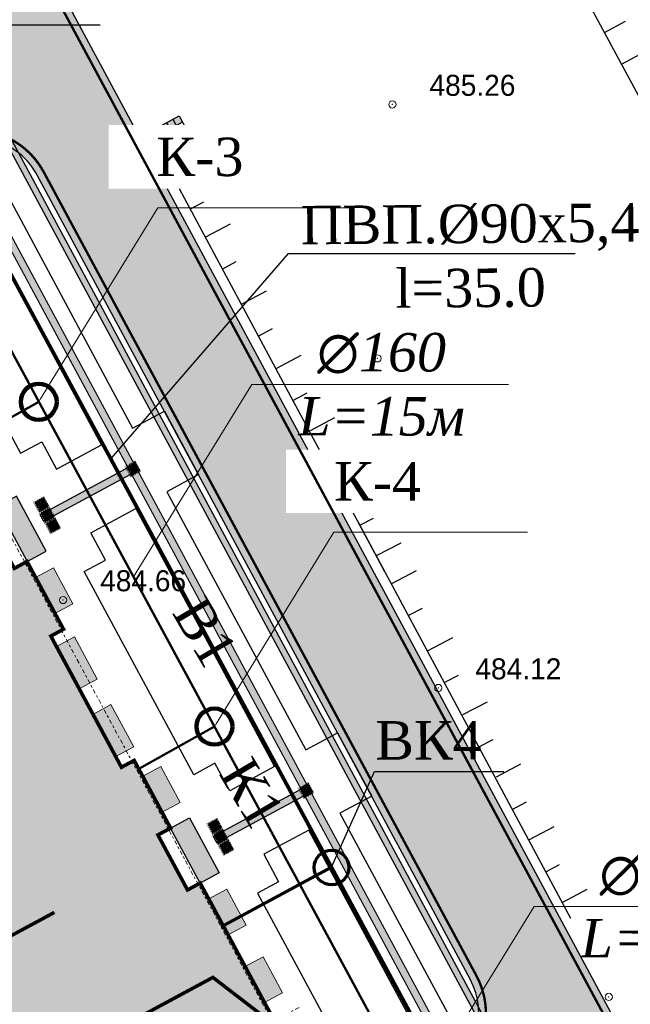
# Model space of a CAD drawing. Extents: x -516234 to 73329, y -4499813 to 47259.
# Tile 39 of 256: x 29657 to 29683, y 36930 to 36971. Entities that reach past the tile are written whole.
import ezdxf
from ezdxf import colors
from ezdxf.entities.mleader import LeaderData, LeaderLine
from ezdxf.math import Vec2, Vec3

# ---------------------------------------------------------------- set-up
doc = ezdxf.new("R2010")
doc.units = 0
doc.header["$LTSCALE"] = 0.5
doc.header["$MEASUREMENT"] = 0
doc.header["$PDMODE"] = 32
doc.header["$PDSIZE"] = 0.3
doc.linetypes.add('ACAD_ISO03W100', pattern=[30, 12, -18])
doc.linetypes.add('Dot & Dashed', pattern=[670.277762, 352.777767, -176.388884, 0, -141.111112])
for name, color, linetype in [('(002) Рамка', 7, 'Continuous'), ('(004) Точки рельефа', 7, 'Continuous'), ('(007) Здания', 7, 'Continuous'), ('(022) Возд. Линии', 7, 'Continuous'), ('(027) Гидрография', 7, 'Continuous'), ('7_вертик.отм', 7, 'Continuous'), ('7_газон', 7, 'Continuous'), ('7_лоток', 150, 'Continuous'), ('osi', 252, 'Dot & Dashed'), ('STOYANKA', 7, 'Continuous'), ("YO'LLLLLLLLLLLLLLLLLLLLL", 7, 'Continuous'), ('Водопровод 2', 7, 'Continuous'), ('канализация', 3, 'Continuous'), ('орто', 7, 'Continuous'), ('ТАКТИЛ', 40, 'Continuous')]:
    doc.layers.add(name, color=color, linetype=linetype)
for name, color, linetype, lineweight in [('КАБЕЛ', 20, 'Continuous', 50), ('раз.нар', 250, 'Continuous', 20), ('Стена', 7, 'Continuous', 40), ('штрих', 7, 'ACAD_ISO03W100', 18)]:
    doc.layers.add(name, color=color, linetype=linetype, lineweight=lineweight)
doc.styles.add('D-431', font='d431.ttf')
doc.styles.add('ISOPEUR', font='isocpeui.ttf')
doc.styles.add('LYUDA', font='romans.shx', dxfattribs={"oblique": 15, "height": 3})
doc.styles.add('seviyorum', font='times.ttf')
doc.styles.get("Standard").update_dxf_attribs({"font": 'times.ttf'})
doc.styles.add('Times', font='timesi.ttf', dxfattribs={"height": 2})
doc.linetypes.add('Железная дорога', pattern='A,3,[5,митяй.shx,S=0.25,R=0,X=0,Y=0],0,[5,митяй.shx,S=1.025,R=180,X=0,Y=0],3', length=6)
doc.dimstyles.new('100$0', dxfattribs={"dimtxt": 250, "dimasz": 200, "dimexe": 200, "dimexo": 200, "dimgap": 100, "dimtad": 1, "dimtxsty": 'seviyorum', "dimblk": 'OBLIQUE', "dimcen": -200, "dimclrd": 256, "dimclre": 256, "dimclrt": 256, "dimadec": 0, "dimazin": 0, "dimtfac": 1, "dimtmove": 0, "dimatfit": 1, "dimldrblk": 'OPEN90', "dimfxl": 1, "dimlwd": -1, "dimlwe": -1, "dimarcsym": 0})

# ---------------------------------------------------------------- blocks, each defined once
blk = doc.blocks.new('9633')
at = {"layer": '(004) Точки рельефа', "lineweight": 0, "style": 'D-431'}
for s, p in [('485.26', (28707.964, 36967.747)), ('484.66', (28694.255, 36947.132)), ('484.12', (28709.875, 36943.466))]:
    blk.add_text(s, height=0.875, dxfattribs=at).set_placement(p)
blk = doc.blocks.new('рпло')
at = {"layer": 'штрих', "lineweight": 30}
h = blk.add_hatch(color=6, dxfattribs=at)
h.dxf.hatch_style = 1
h.paths.add_polyline_path([(546133.68, 4535241.895), (546133.952, 4535242.022), (546134.716, 4535240.393), (546134.445, 4535240.265)])
h = blk.add_hatch(color=6, dxfattribs=at)
h.dxf.hatch_style = 1
h.paths.add_polyline_path([(546132.141, 4535241.173), (546132.413, 4535241.3), (546133.177, 4535239.671), (546132.906, 4535239.543)])
at = {"color": 6, "lineweight": 30}
for points in [[(546132.141, 4535241.173), (546133.952, 4535242.022)], [(546132.268, 4535240.901), (546134.079, 4535241.751)], [(546132.396, 4535240.63), (546134.207, 4535241.479)], [(546132.523, 4535240.358), (546134.334, 4535241.207)], [(546132.651, 4535240.086), (546134.462, 4535240.936)], [(546132.778, 4535239.815), (546134.589, 4535240.664)], [(546132.906, 4535239.543), (546134.716, 4535240.393)]]:
    blk.add_lwpolyline(points, dxfattribs=at)
for points in [[(546133.68, 4535241.895), (546133.952, 4535242.022), (546134.716, 4535240.393), (546134.445, 4535240.265)], [(546132.141, 4535241.173), (546132.413, 4535241.3), (546133.177, 4535239.671), (546132.906, 4535239.543)]]:
    blk.add_lwpolyline(points, close=True, dxfattribs=at)
blk = doc.blocks.new('345')
at = {"color": 6, "lineweight": 30}
for points, elevation in [([(22762368.857, 521682.931), (22762369.345, 521681.885)], -419.664), ([(22762353.092, 521674.157), (22762370.008, 521682.192)], -419.664), ([(22762366.188, 521681.683), (22762366.676, 521680.636)], -419.664), ([(22762367.777, 521681.827), (22762368.047, 521681.247)], -419.664), ([(22762363.518, 521680.434), (22762364.007, 521679.388)], -419.664), ([(22762365.108, 521680.579), (22762365.378, 521679.998)], -419.664), ([(22762360.861, 521679.162), (22762361.349, 521678.116)], -419.664), ([(22762362.439, 521679.33), (22762362.709, 521678.75)], -419.664), ([(22762359.698, 521678.021), (22762359.968, 521677.44)], -839.328), ([(22762358.12, 521677.853), (22762358.608, 521676.806)], -839.328), ([(22762355.262, 521676.482), (22762355.751, 521675.436)], -419.664), ([(22762356.84, 521676.651), (22762357.11, 521676.07)], -419.664), ([(22762354.288, 521675.429), (22762354.558, 521674.849)], -419.664)]:
    blk.add_lwpolyline(points, dxfattribs=dict(at, elevation=elevation))
blk = doc.blocks.new('kjj')
at = {"layer": '(022) Возд. Линии', "color": 6, "lineweight": 30, "flags": 128}
for points in [[(280292.219, 4264314.011), (280348.653, 4264357.862)], [(280296.957, 4264317.692), (280295.73, 4264319.271)], [(280298.141, 4264318.612), (280297.527, 4264319.402)]]:
    blk.add_lwpolyline(points, dxfattribs=at)
blk = doc.blocks.new('_Oblique')
at = {"color": 0, "linetype": 'ByBlock', "lineweight": -2}
blk.add_line((-0.5, -0.5), (0.5, 0.5), dxfattribs=at)
blk = doc.blocks.new('*D332')
at = {"layer": 'Defpoints', "color": 0, "lineweight": 50, "transparency": 16777216}
for p in [(261332, -13908), (292132, -13908), (292132, -13908)]:
    blk.add_point(p, dxfattribs=at)
at = {"layer": 'раз.нар', "color": 8, "transparency": 16777216}
blk.add_line((261332, -13908), (292132, -13908), dxfattribs=at)
at = {"layer": 'раз.нар', "color": 8, "transparency": 16777216, "xscale": 200, "yscale": 200, "zscale": 200, "rotation": 180}
blk.add_blockref('_Oblique', (261332, -13908), dxfattribs=at)
at = {"layer": 'раз.нар', "color": 8, "transparency": 16777216, "xscale": 200, "yscale": 200, "zscale": 200}
blk.add_blockref('_Oblique', (292132, -13908), dxfattribs=at)
at = {"layer": 'раз.нар', "color": 8, "lineweight": 0, "transparency": 16777216, "insert": (275471, -13681), "char_height": 250, "attachment_point": 5, "style": 'seviyorum'}
blk.add_mtext('30800', dxfattribs=at)
blk = doc.blocks.new('_Open90')
at = {"color": 0, "linetype": 'ByBlock', "lineweight": -2}
for p, q in [((0, 0), (-1, 0)), ((-0.5, 0.5), (0, 0)), ((0, 0), (-0.5, -0.5))]:
    blk.add_line(p, q, dxfattribs=at)
blk = doc.blocks.new('*D333')
at = {"layer": 'Defpoints', "color": 0, "lineweight": 50, "transparency": 16777216}
for p in [(258789, 2743), (258612, -11657), (258789, -11657)]:
    blk.add_point(p, dxfattribs=at)
at = {"layer": 'раз.нар', "color": 8, "transparency": 16777216}
for p, q in [((258789, 2743), (258789, -11657)), ((258812, -11657), (258989, -11657))]:
    blk.add_line(p, q, dxfattribs=at)
at = {"layer": 'раз.нар', "color": 8, "transparency": 16777216, "xscale": 200, "yscale": 200, "zscale": 200}
for p, rotation in [((258789, 2743), 90), ((258789, -11657), 270)]:
    blk.add_blockref('_Oblique', p, dxfattribs=dict(at, rotation=rotation))
at = {"layer": 'раз.нар', "color": 8, "lineweight": 0, "transparency": 16777216, "insert": (258562, -3682), "char_height": 250, "attachment_point": 5, "rotation": 90, "style": 'seviyorum'}
blk.add_mtext('14400', dxfattribs=at)
blk = doc.blocks.new('ётактил')
at = {"layer": 'ТАКТИЛ', "lineweight": 30, "ltscale": 2}
h = blk.add_hatch(color=40, dxfattribs=at)
h.dxf.hatch_style = 1
h.paths.add_polyline_path([(132058.695, 43265.026), (132058.695, 43264.526), (132059.195, 43264.526), (132059.195, 43265.026)])
h = blk.add_hatch(color=1, dxfattribs=at)
h.dxf.hatch_style = 1
edge = h.paths.add_edge_path()
edge.add_arc((132058.743, 43264.99), 0.02, 0, 360)
h = blk.add_hatch(color=1, dxfattribs=at)
h.dxf.hatch_style = 1
edge = h.paths.add_edge_path()
edge.add_arc((132058.84, 43264.99), 0.02, 0, 360)
h = blk.add_hatch(color=1, dxfattribs=at)
h.dxf.hatch_style = 1
edge = h.paths.add_edge_path()
edge.add_arc((132058.929, 43264.99), 0.02, 0, 360)
h = blk.add_hatch(color=1, dxfattribs=at)
h.dxf.hatch_style = 1
edge = h.paths.add_edge_path()
edge.add_arc((132059.026, 43264.99), 0.02, 0, 360)
h = blk.add_hatch(color=1, dxfattribs=at)
h.dxf.hatch_style = 1
edge = h.paths.add_edge_path()
edge.add_arc((132059.105, 43264.99), 0.02, 0, 360)
h = blk.add_hatch(color=1, dxfattribs=at)
h.dxf.hatch_style = 1
edge = h.paths.add_edge_path()
edge.add_arc((132058.743, 43264.901), 0.02, 0, 360)
h = blk.add_hatch(color=1, dxfattribs=at)
h.dxf.hatch_style = 1
edge = h.paths.add_edge_path()
edge.add_arc((132058.743, 43264.812), 0.02, 0, 360)
h = blk.add_hatch(color=1, dxfattribs=at)
h.dxf.hatch_style = 1
edge = h.paths.add_edge_path()
edge.add_arc((132058.743, 43264.728), 0.02, 0, 360)
h = blk.add_hatch(color=1, dxfattribs=at)
h.dxf.hatch_style = 1
edge = h.paths.add_edge_path()
edge.add_arc((132058.743, 43264.633), 0.02, 0, 360)
h = blk.add_hatch(color=1, dxfattribs=at)
h.dxf.hatch_style = 1
edge = h.paths.add_edge_path()
edge.add_arc((132058.789, 43264.944), 0.02, 0, 360)
h = blk.add_hatch(color=1, dxfattribs=at)
h.dxf.hatch_style = 1
edge = h.paths.add_edge_path()
edge.add_arc((132058.789, 43264.855), 0.02, 0, 360)
h = blk.add_hatch(color=1, dxfattribs=at)
h.dxf.hatch_style = 1
edge = h.paths.add_edge_path()
edge.add_arc((132058.789, 43264.767), 0.02, 0, 360)
h = blk.add_hatch(color=1, dxfattribs=at)
h.dxf.hatch_style = 1
edge = h.paths.add_edge_path()
edge.add_arc((132058.789, 43264.682), 0.02, 0, 360)
h = blk.add_hatch(color=1, dxfattribs=at)
h.dxf.hatch_style = 1
edge = h.paths.add_edge_path()
edge.add_arc((132058.789, 43264.587), 0.02, 0, 360)
h = blk.add_hatch(color=1, dxfattribs=at)
h.dxf.hatch_style = 1
edge = h.paths.add_edge_path()
edge.add_arc((132058.84, 43264.901), 0.02, 0, 360)
h = blk.add_hatch(color=1, dxfattribs=at)
h.dxf.hatch_style = 1
edge = h.paths.add_edge_path()
edge.add_arc((132058.84, 43264.812), 0.02, 0, 360)
h = blk.add_hatch(color=1, dxfattribs=at)
h.dxf.hatch_style = 1
edge = h.paths.add_edge_path()
edge.add_arc((132058.84, 43264.728), 0.02, 0, 360)
h = blk.add_hatch(color=1, dxfattribs=at)
h.dxf.hatch_style = 1
edge = h.paths.add_edge_path()
edge.add_arc((132058.84, 43264.633), 0.02, 0, 360)
h = blk.add_hatch(color=1, dxfattribs=at)
h.dxf.hatch_style = 1
edge = h.paths.add_edge_path()
edge.add_arc((132058.886, 43264.944), 0.02, 0, 360)
h = blk.add_hatch(color=1, dxfattribs=at)
h.dxf.hatch_style = 1
edge = h.paths.add_edge_path()
edge.add_arc((132058.886, 43264.855), 0.02, 0, 360)
h = blk.add_hatch(color=1, dxfattribs=at)
h.dxf.hatch_style = 1
edge = h.paths.add_edge_path()
edge.add_arc((132058.886, 43264.767), 0.02, 0, 360)
h = blk.add_hatch(color=1, dxfattribs=at)
h.dxf.hatch_style = 1
edge = h.paths.add_edge_path()
edge.add_arc((132058.886, 43264.682), 0.02, 0, 360)
h = blk.add_hatch(color=1, dxfattribs=at)
h.dxf.hatch_style = 1
edge = h.paths.add_edge_path()
edge.add_arc((132058.886, 43264.587), 0.02, 0, 360)
h = blk.add_hatch(color=1, dxfattribs=at)
h.dxf.hatch_style = 1
edge = h.paths.add_edge_path()
edge.add_arc((132058.929, 43264.901), 0.02, 0, 360)
h = blk.add_hatch(color=1, dxfattribs=at)
h.dxf.hatch_style = 1
edge = h.paths.add_edge_path()
edge.add_arc((132058.929, 43264.812), 0.02, 0, 360)
h = blk.add_hatch(color=1, dxfattribs=at)
h.dxf.hatch_style = 1
edge = h.paths.add_edge_path()
edge.add_arc((132058.929, 43264.728), 0.02, 0, 360)
h = blk.add_hatch(color=1, dxfattribs=at)
h.dxf.hatch_style = 1
edge = h.paths.add_edge_path()
edge.add_arc((132058.929, 43264.633), 0.02, 0, 360)
h = blk.add_hatch(color=1, dxfattribs=at)
h.dxf.hatch_style = 1
edge = h.paths.add_edge_path()
edge.add_arc((132058.976, 43264.944), 0.02, 0, 360)
h = blk.add_hatch(color=1, dxfattribs=at)
h.dxf.hatch_style = 1
edge = h.paths.add_edge_path()
edge.add_arc((132058.976, 43264.855), 0.02, 0, 360)
h = blk.add_hatch(color=1, dxfattribs=at)
h.dxf.hatch_style = 1
edge = h.paths.add_edge_path()
edge.add_arc((132058.976, 43264.767), 0.02, 0, 360)
h = blk.add_hatch(color=1, dxfattribs=at)
h.dxf.hatch_style = 1
edge = h.paths.add_edge_path()
edge.add_arc((132058.976, 43264.682), 0.02, 0, 360)
h = blk.add_hatch(color=1, dxfattribs=at)
h.dxf.hatch_style = 1
edge = h.paths.add_edge_path()
edge.add_arc((132058.976, 43264.587), 0.02, 0, 360)
h = blk.add_hatch(color=1, dxfattribs=at)
h.dxf.hatch_style = 1
edge = h.paths.add_edge_path()
edge.add_arc((132059.026, 43264.901), 0.02, 0, 360)
h = blk.add_hatch(color=1, dxfattribs=at)
h.dxf.hatch_style = 1
edge = h.paths.add_edge_path()
edge.add_arc((132059.026, 43264.812), 0.02, 0, 360)
h = blk.add_hatch(color=1, dxfattribs=at)
h.dxf.hatch_style = 1
edge = h.paths.add_edge_path()
edge.add_arc((132059.026, 43264.728), 0.02, 0, 360)
h = blk.add_hatch(color=1, dxfattribs=at)
h.dxf.hatch_style = 1
edge = h.paths.add_edge_path()
edge.add_arc((132059.026, 43264.633), 0.02, 0, 360)
h = blk.add_hatch(color=1, dxfattribs=at)
h.dxf.hatch_style = 1
edge = h.paths.add_edge_path()
edge.add_arc((132059.072, 43264.944), 0.02, 0, 360)
h = blk.add_hatch(color=1, dxfattribs=at)
h.dxf.hatch_style = 1
edge = h.paths.add_edge_path()
edge.add_arc((132059.072, 43264.855), 0.02, 0, 360)
h = blk.add_hatch(color=1, dxfattribs=at)
h.dxf.hatch_style = 1
edge = h.paths.add_edge_path()
edge.add_arc((132059.072, 43264.767), 0.02, 0, 360)
h = blk.add_hatch(color=1, dxfattribs=at)
h.dxf.hatch_style = 1
edge = h.paths.add_edge_path()
edge.add_arc((132059.072, 43264.682), 0.02, 0, 360)
h = blk.add_hatch(color=1, dxfattribs=at)
h.dxf.hatch_style = 1
edge = h.paths.add_edge_path()
edge.add_arc((132059.072, 43264.587), 0.02, 0, 360)
h = blk.add_hatch(color=1, dxfattribs=at)
h.dxf.hatch_style = 1
edge = h.paths.add_edge_path()
edge.add_arc((132059.105, 43264.901), 0.02, 0, 360)
h = blk.add_hatch(color=1, dxfattribs=at)
h.dxf.hatch_style = 1
edge = h.paths.add_edge_path()
edge.add_arc((132059.105, 43264.812), 0.02, 0, 360)
h = blk.add_hatch(color=1, dxfattribs=at)
h.dxf.hatch_style = 1
edge = h.paths.add_edge_path()
edge.add_arc((132059.105, 43264.728), 0.02, 0, 360)
h = blk.add_hatch(color=1, dxfattribs=at)
h.dxf.hatch_style = 1
edge = h.paths.add_edge_path()
edge.add_arc((132059.105, 43264.633), 0.02, 0, 360)
h = blk.add_hatch(color=1, dxfattribs=at)
h.dxf.hatch_style = 1
edge = h.paths.add_edge_path()
edge.add_arc((132059.151, 43264.944), 0.02, 0, 360)
h = blk.add_hatch(color=1, dxfattribs=at)
h.dxf.hatch_style = 1
edge = h.paths.add_edge_path()
edge.add_arc((132059.151, 43264.855), 0.02, 0, 360)
h = blk.add_hatch(color=1, dxfattribs=at)
h.dxf.hatch_style = 1
edge = h.paths.add_edge_path()
edge.add_arc((132059.151, 43264.767), 0.02, 0, 360)
h = blk.add_hatch(color=1, dxfattribs=at)
h.dxf.hatch_style = 1
edge = h.paths.add_edge_path()
edge.add_arc((132059.151, 43264.682), 0.02, 0, 360)
h = blk.add_hatch(color=1, dxfattribs=at)
h.dxf.hatch_style = 1
edge = h.paths.add_edge_path()
edge.add_arc((132059.151, 43264.587), 0.02, 0, 360)
at = {"color": 1, "lineweight": 5, "ltscale": 2}
for centre in [(132058.743, 43264.99), (132058.84, 43264.99), (132058.929, 43264.99), (132059.026, 43264.99), (132059.105, 43264.99), (132058.743, 43264.901), (132058.743, 43264.812), (132058.743, 43264.728), (132058.743, 43264.633), (132058.789, 43264.944), (132058.789, 43264.855), (132058.789, 43264.767), (132058.789, 43264.682), (132058.789, 43264.587), (132058.84, 43264.901), (132058.84, 43264.812), (132058.84, 43264.728), (132058.84, 43264.633), (132058.886, 43264.944), (132058.886, 43264.855), (132058.886, 43264.767), (132058.886, 43264.682), (132058.886, 43264.587), (132058.929, 43264.901), (132058.929, 43264.812), (132058.929, 43264.728), (132058.929, 43264.633), (132058.976, 43264.944), (132058.976, 43264.855), (132058.976, 43264.767), (132058.976, 43264.682), (132058.976, 43264.587), (132059.026, 43264.901), (132059.026, 43264.812), (132059.026, 43264.728), (132059.026, 43264.633), (132059.072, 43264.944), (132059.072, 43264.855), (132059.072, 43264.767), (132059.072, 43264.682), (132059.072, 43264.587), (132059.105, 43264.901), (132059.105, 43264.812), (132059.105, 43264.728), (132059.105, 43264.633), (132059.151, 43264.944), (132059.151, 43264.855), (132059.151, 43264.767), (132059.151, 43264.682), (132059.151, 43264.587)]:
    blk.add_circle(centre, 0.02, dxfattribs=at)
at = {"layer": 'ТАКТИЛ', "color": 11, "lineweight": 0, "true_color": 0xff7070, "const_width": 0.01}
blk.add_lwpolyline([(132058.695, 43265.026), (132058.695, 43264.526), (132059.195, 43264.526), (132059.195, 43265.026), (132058.695, 43265.026)], dxfattribs=at)
blk = doc.blocks.new('oslar 333')
at = {"layer": 'osi', "color": 8, "lineweight": 0, "true_color": 0x787878}
blk.add_line((261331.551, 3234.607), (261331.551, -14057.421), dxfattribs=at)
for points in [[(292131.551, 4011.515), (292131.551, -14057.421)], [(258325.008, 2743.349), (293231.551, 2743.349)], [(258325.008, -11656.651), (293231.551, -11656.651)]]:
    blk.add_lwpolyline(points, dxfattribs=at)
at = {"layer": 'osi', "color": 8, "linetype": 'ByBlock', "lineweight": 0, "true_color": 0x787878}
for centre in [(257925.008, 2933.211), (257925.008, -11694.188), (261331.551, -14457.421), (292114.256, -14457.421)]:
    blk.add_circle(centre, 400, dxfattribs=at)
at = {"layer": 'osi', "color": 8, "linetype": 'ByBlock', "lineweight": 0, "true_color": 0x787878, "style": 'seviyorum'}
for s, p in [('Е', (257781.504, 2822.485)), ('А', (257781.504, -11804.914)), ('1', (261208.505, -14597.355)), ('11', (291879.437, -14597.355))]:
    blk.add_text(s, height=300, dxfattribs=at).set_placement(p)
at = {"layer": 'раз.нар', "color": 8, "lineweight": 0, "true_color": 0x787878}
dim = blk.add_linear_dim(base=(258789.129, -11656.651), p1=(258789.129, 2743.349), p2=(258611.932, -11656.651), angle=90, dimstyle='100$0', override={"dimclrd": 8, "dimclre": 8, "dimclrt": 8}, dxfattribs=at)
dim.commit()
dim.dimension.update_dxf_attribs({"geometry": '*D333', "text_midpoint": (258789.129, -3681.943), "dimtype": 128})
dim = blk.add_linear_dim(base=(292131.551, -13908.348), p1=(261331.551, -13908.348), p2=(292131.551, -13908.348), dimstyle='100$0', override={"dimclrd": 8, "dimclre": 8, "dimclrt": 8}, dxfattribs=at)
dim.commit()
dim.dimension.update_dxf_attribs({"geometry": '*D332', "text_midpoint": (275471.271, -13908.348), "dimtype": 128})
blk = doc.blocks.new('wrthtrwh')
at = {"lineweight": 100, "true_color": 0xffffff}
h = blk.add_hatch(color=7, dxfattribs=at)
h.dxf.hatch_style = 1
h.paths.add_polyline_path([(545878.111, 4536765.925), (545878.704, 4536764.825), (545885.483, 4536768.477), (545884.89, 4536769.577)])
h.paths.add_polyline_path([(545888.262, 4536766.901), (545889.011, 4536767.304), (545888.204, 4536768.801), (545887.456, 4536768.398)])
h.paths.add_polyline_path([(545889.778, 4536764.088), (545890.526, 4536764.492), (545889.72, 4536765.988), (545888.971, 4536765.585)])
h.paths.add_polyline_path([(545892.528, 4536758.982), (545893.276, 4536759.385), (545892.47, 4536760.882), (545891.722, 4536760.479)])
h.paths.add_polyline_path([(545900.446, 4536744.284), (545901.194, 4536744.687), (545902, 4536743.19), (545901.252, 4536742.787)])
h.paths.add_polyline_path([(545898.93, 4536747.097), (545899.679, 4536747.5), (545900.485, 4536746.003), (545899.737, 4536745.6)])
h.paths.add_polyline_path([(545896.18, 4536752.203), (545896.928, 4536752.606), (545897.734, 4536751.11), (545896.986, 4536750.706)])
h.paths.add_polyline_path([(545897.342, 4536750.046), (545898.134, 4536750.473), (545899.367, 4536748.184), (545898.575, 4536747.757)])
h.paths.add_polyline_path([(545891.366, 4536761.139), (545892.159, 4536761.566), (545890.926, 4536763.855), (545890.133, 4536763.428)])
h.paths.add_polyline_path([(545893.541, 4536755.836), (545894.29, 4536756.239), (545893.341, 4536758), (545892.593, 4536757.597)])
h.paths.add_polyline_path([(545894.11, 4536754.78), (545894.859, 4536755.183), (545895.807, 4536753.422), (545895.059, 4536753.019)])
h.paths.add_polyline_path([(545894.045, 4536736.344), (545893.453, 4536737.445), (545900.232, 4536741.096), (545900.825, 4536739.996)])
at = {"lineweight": 100, "true_color": 0xfeeab9}
h = blk.add_hatch(color=254, dxfattribs=at)
h.dxf.hatch_style = 1
h.paths.add_polyline_path([(545874.149, 4536762.315), (545887.003, 4536769.239), (545890.133, 4536763.428), (545889.605, 4536763.144), (545890.838, 4536760.855), (545891.366, 4536761.139), (545892.884, 4536758.322), (545892.356, 4536758.037), (545895.296, 4536752.579), (545895.824, 4536752.863), (545897.342, 4536750.046), (545896.813, 4536749.762), (545898.046, 4536747.473), (545898.575, 4536747.757), (545901.705, 4536741.946), (545888.851, 4536735.023), (545884.393, 4536743.298), (545885.097, 4536743.678), (545879.312, 4536754.419), (545878.607, 4536754.039)])
at = {"lineweight": 0, "const_width": 0.15}
blk.add_lwpolyline([(545874.149, 4536762.315), (545887.003, 4536769.239), (545890.133, 4536763.428), (545889.605, 4536763.144), (545890.838, 4536760.855), (545891.366, 4536761.139), (545892.884, 4536758.322), (545892.356, 4536758.037), (545895.296, 4536752.579), (545895.824, 4536752.863), (545897.342, 4536750.046), (545896.813, 4536749.762), (545898.046, 4536747.473), (545898.575, 4536747.757), (545901.705, 4536741.946), (545888.851, 4536735.023), (545884.393, 4536743.298), (545885.097, 4536743.678), (545879.312, 4536754.419), (545878.607, 4536754.039)], close=True, dxfattribs=at)
at = {"color": 0, "lineweight": 25}
for points in [[(545878.111, 4536765.925), (545878.704, 4536764.825), (545885.483, 4536768.477), (545884.89, 4536769.577)], [(545894.045, 4536736.344), (545893.453, 4536737.445), (545900.232, 4536741.096), (545900.825, 4536739.996)]]:
    blk.add_lwpolyline(points, close=True, dxfattribs=at)
at = {"color": 0}
for points in [[(545891.366, 4536761.139), (545892.159, 4536761.566), (545890.926, 4536763.855), (545890.133, 4536763.428)], [(545897.342, 4536750.046), (545898.134, 4536750.473), (545899.367, 4536748.184), (545898.575, 4536747.757)]]:
    blk.add_lwpolyline(points, close=True, dxfattribs=at)
at = {"layer": 'Стена', "lineweight": 9}
for points in [[(545888.262, 4536766.901), (545889.011, 4536767.304), (545888.204, 4536768.801), (545887.456, 4536768.398)], [(545889.778, 4536764.088), (545890.526, 4536764.492), (545889.72, 4536765.988), (545888.971, 4536765.585)], [(545892.528, 4536758.982), (545893.276, 4536759.385), (545892.47, 4536760.882), (545891.722, 4536760.479)], [(545893.541, 4536755.836), (545894.29, 4536756.239), (545893.341, 4536758), (545892.593, 4536757.597)], [(545894.11, 4536754.78), (545894.859, 4536755.183), (545895.807, 4536753.422), (545895.059, 4536753.019)], [(545896.18, 4536752.203), (545896.928, 4536752.606), (545897.734, 4536751.11), (545896.986, 4536750.706)], [(545898.93, 4536747.097), (545899.679, 4536747.5), (545900.485, 4536746.003), (545899.737, 4536745.6)], [(545900.446, 4536744.284), (545901.194, 4536744.687), (545902, 4536743.19), (545901.252, 4536742.787)]]:
    blk.add_lwpolyline(points, close=True, dxfattribs=at)
at = {"color": 7, "xscale": 0.001, "yscale": 0.001, "zscale": 0.001, "rotation": 298.3098620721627}
blk.add_blockref('oslar 333', (545760.614, 4536997.877), dxfattribs=at)

msp = doc.modelspace()

# ---------------------------------------------------------------- hatches: boundary and pattern name
at = {"lineweight": 0}
h = msp.add_hatch(color=40, dxfattribs=at)
h.dxf.hatch_style = 1
h.paths.add_polyline_path([(29654.822, 36965.248), (29631.441, 36952.665), (29646.376, 36924.94), (29651.57, 36927.738), (29651.712, 36927.474), (29646.518, 36924.676), (29651.592, 36915.256), (29674.973, 36927.838), (29669.158, 36938.632), (29665.504, 36936.663), (29665.361, 36936.927), (29669.016, 36938.896), (29661.95, 36952.014), (29658.295, 36950.045), (29658.153, 36950.309), (29661.808, 36952.278)], flags=16)
edge = h.paths.add_edge_path()
edge.add_line((29675.112, 36927.579), (29651.737, 36914.987))
edge.add_line((29651.737, 36914.987), (29651.948, 36914.595))
edge.add_line((29651.948, 36914.595), (29651.684, 36914.453))
edge.add_line((29651.684, 36914.453), (29646.254, 36924.533))
edge.add_line((29646.254, 36924.533), (29639.211, 36920.74))
edge.add_line((29639.211, 36920.74), (29639.068, 36921.004))
edge.add_line((29639.068, 36921.004), (29646.111, 36924.798))
edge.add_line((29646.111, 36924.798), (29630.817, 36953.19))
edge.add_line((29630.817, 36953.19), (29631.081, 36953.333))
edge.add_line((29631.081, 36953.333), (29631.299, 36952.929))
edge.add_line((29631.299, 36952.929), (29654.679, 36965.512))
edge.add_line((29654.679, 36965.512), (29654.481, 36965.879))
edge.add_arc((29655.406, 36962.97), 3.052, 101.8422, 107.6381, ccw=False)
edge.add_line((29654.78, 36965.957), (29675.528, 36927.439))
edge.add_arc((29673.411, 36929.564), 3, 309.0011, 314.8998, ccw=False)
edge.add_line((29675.299, 36927.233), (29675.112, 36927.579))
at = {"layer": '7_газон', "lineweight": 0, "true_color": 0x5c5c5c, "transparency": 33554687}
h = msp.add_hatch(color=251, dxfattribs=at)
h.dxf.hatch_style = 1
edge = h.paths.add_edge_path(flags=16)
edge.add_line((29676.967, 36922.961), (29652.773, 36909.928))
edge.add_arc((29654.196, 36907.287), 3, 118.3099, 208.3099)
edge.add_line((29651.554, 36905.864), (29669.688, 36872.2))
edge.add_arc((29672.33, 36873.623), 3, 208.3099, 298.278)
edge.add_line((29673.751, 36870.981), (29697.069, 36883.525))
edge.add_arc((29695.174, 36887.047), 4, 298.278, 388.3063)
edge.add_line((29698.696, 36888.944), (29681.031, 36921.742))
edge.add_arc((29678.39, 36920.32), 3, 28.3063, 118.3099)
edge = h.paths.add_edge_path(flags=16)
edge.add_arc((29582.986, 36967.9), 30, 100.3549, 118.3099)
edge.add_line((29568.758, 36994.312), (29528.131, 36972.427))
edge.add_arc((29529.554, 36969.786), 3, 118.3099, 225.9761)
edge.add_arc((29494.806, 36933.834), 47, 28.3099, 45.9761, ccw=False)
edge.add_line((29536.185, 36956.123), (29686.137, 36677.746))
edge.add_arc((29688.778, 36679.168), 3, 208.3099, 354.8617)
edge.add_line((29691.766, 36678.9), (29699.507, 36764.985))
edge.add_arc((29669.628, 36767.671), 30, 354.8617, 388.3099)
edge.add_line((29696.04, 36781.899), (29580.774, 36995.883))
edge.add_arc((29578.132, 36994.46), 3, 28.3099, 100.3549)
edge = h.paths.add_edge_path()
edge.add_line((29429.452, 37065.402), (29443.215, 37039.99))
edge.add_line((29443.215, 37039.99), (29467.007, 36995.822))
edge.add_arc((29480.213, 37002.936), 15, 208.3099, 253.3099)
edge.add_line((29475.905, 36988.568), (29508.304, 36978.854))
edge.add_arc((29494.806, 36933.834), 47, 63.2849, 73.3099, ccw=False)
edge.add_arc((29520.431, 36984.749), 10, 243.2849, 298.3099)
edge.add_line((29525.173, 36975.945), (29566.624, 36998.273))
edge.add_arc((29582.986, 36967.9), 34.5, 90.7023, 118.3099, ccw=False)
edge.add_line((29582.563, 37002.397), (29601.162, 37002.625))
edge.add_arc((29600.795, 37032.623), 30, 270.7023, 298.3364)
edge.add_line((29615.034, 37006.218), (29627.395, 37012.883))
edge.add_arc((29631.43, 37005.402), 8.5, 28.3063, 118.3364, ccw=False)
edge.add_line((29638.913, 37009.433), (29702.658, 36891.078))
edge.add_arc((29695.174, 36887.047), 8.5, -61.722, 28.3063, ccw=False)
edge.add_line((29699.201, 36879.562), (29664.33, 36860.803))
edge.add_arc((29666.699, 36856.4), 5, 118.278, 208.3099)
edge.add_line((29662.297, 36854.029), (29700.001, 36784.033))
edge.add_arc((29669.628, 36767.671), 34.5, -5.1383, 28.3099, ccw=False)
edge.add_line((29703.989, 36764.582), (29695.148, 36666.257))
edge.add_arc((29710.087, 36664.913), 15, 174.8617, 208.3099)
edge.add_line((29696.881, 36657.8), (29738.108, 36581.265))
edge.add_arc((29696.73, 36558.976), 47, -16.6901, 28.3099, ccw=False)
edge.add_line((29741.75, 36545.478), (29732.035, 36513.078))
edge.add_arc((29746.403, 36508.77), 15, 163.3099, 208.3099)
edge.add_line((29733.198, 36501.657), (29762.257, 36447.71))
edge.add_line((29762.257, 36447.71), (29788.318, 36389.84))
edge.add_line((29788.318, 36389.84), (29723.729, 36509.746))
edge.add_line((29723.729, 36509.746), (29735.044, 36547.488))
edge.add_arc((29696.73, 36558.976), 40, 343.3099, 388.3099)
edge.add_line((29731.945, 36577.945), (29530.022, 36952.803))
edge.add_arc((29494.806, 36933.834), 40, 28.3099, 73.3099)
edge.add_line((29506.294, 36972.148), (29468.537, 36983.469))
edge.add_line((29468.537, 36983.469), (29424.235, 37065.402))
edge = h.paths.add_edge_path(flags=16)
edge.add_line((29653.969, 36965.661), (29629.772, 36952.627))
edge.add_arc((29631.195, 36949.986), 3, 118.3099, 208.3099)
edge.add_line((29628.554, 36948.564), (29646.575, 36915.109))
edge.add_arc((29649.216, 36916.531), 3, 208.3099, 298.3099)
edge.add_line((29650.639, 36913.89), (29674.834, 36926.923))
edge.add_arc((29673.411, 36929.564), 3, 298.3099, 388.3063)
edge.add_line((29676.052, 36930.987), (29658.033, 36964.443))
edge.add_arc((29655.392, 36963.02), 3, 28.3063, 118.3099)
edge = h.paths.add_edge_path(flags=16)
edge.add_line((29653.054, 36973.687), (29634.951, 37007.299))
edge.add_arc((29631.43, 37005.402), 4, 28.3063, 118.3364)
edge.add_line((29629.531, 37008.923), (29617.17, 37002.257))
edge.add_arc((29600.795, 37032.623), 34.5, 278.9598, 298.3364, ccw=False)
edge.add_arc((29606.635, 36995.58), 3, 98.9598, 208.3099)
edge.add_line((29603.994, 36994.158), (29623.574, 36957.808))
edge.add_arc((29626.215, 36959.23), 3, 208.3099, 298.3099)
edge.add_line((29627.638, 36956.589), (29651.836, 36969.624))
edge.add_arc((29650.413, 36972.265), 3, 298.3099, 388.3063)
at = {"layer": "YO'LLLLLLLLLLLLLLLLLLLLL", "true_color": 0x00bfff}
h = msp.add_hatch(color=140, dxfattribs=at)
h.dxf.hatch_style = 1
edge = h.paths.add_edge_path(flags=16)
edge.add_line((29604.434, 36994.395), (29670.129, 36872.437))
edge.add_arc((29672.33, 36873.623), 2.5, 208.3099, 298.278)
edge.add_line((29673.514, 36871.421), (29696.832, 36883.965))
edge.add_arc((29695.174, 36887.047), 3.5, 298.278, 388.3063)
edge.add_line((29698.255, 36888.707), (29634.511, 37007.062))
edge.add_arc((29631.43, 37005.402), 3.5, 28.3063, 118.3364)
edge.add_line((29629.768, 37008.483), (29617.407, 37001.817))
edge.add_arc((29600.795, 37032.623), 35, 278.9598, 298.3364, ccw=False)
edge.add_arc((29606.635, 36995.58), 2.5, 98.9598, 208.3099)
edge = h.paths.add_edge_path()
edge.add_arc((29600.795, 37032.623), 34.75, 278.9598, 298.3364)
edge.add_line((29617.289, 37002.037), (29629.65, 37008.703))
edge.add_arc((29631.43, 37005.402), 3.75, 28.3063, 118.3364, ccw=False)
edge.add_line((29634.731, 37007.18), (29698.476, 36888.825))
edge.add_arc((29695.174, 36887.047), 3.75, -61.722, 28.3063, ccw=False)
edge.add_line((29696.951, 36883.745), (29673.632, 36871.201))
edge.add_arc((29672.33, 36873.623), 2.75, 208.3099, 298.278, ccw=False)
edge.add_line((29669.908, 36872.318), (29604.214, 36994.276))
edge.add_arc((29606.635, 36995.58), 2.75, 98.9598, 208.3099, ccw=False)
edge = h.paths.add_edge_path()
edge.add_line((29596.95, 36997.823), (29587.754, 36997.71))
edge.add_arc((29588.986, 36994.975), 3, 114.2587, 124.2596)
edge.add_line((29587.297, 36997.455), (29597.412, 36997.579))
edge.add_arc((29595.785, 36995.059), 3, 57.145, 67.1458)
edge = h.paths.add_edge_path()
edge.add_line((29526.909, 36971.201), (29568.995, 36993.871))
edge.add_arc((29582.986, 36967.9), 29.5, 100.3549, 118.3099, ccw=False)
edge.add_arc((29578.132, 36994.46), 2.5, 28.3099, 100.3549, ccw=False)
edge.add_line((29580.333, 36995.646), (29695.599, 36781.661))
edge.add_arc((29669.628, 36767.671), 29.5, -5.1383, 28.3099, ccw=False)
edge.add_line((29699.009, 36765.029), (29691.12, 36677.293))
edge.add_arc((29688.778, 36679.168), 3, 321.3044, 331.3052)
edge.add_line((29691.41, 36677.728), (29699.258, 36765.007))
edge.add_arc((29669.628, 36767.671), 29.75, 354.8617, 388.3099)
edge.add_line((29695.82, 36781.78), (29580.553, 36995.764))
edge.add_arc((29578.132, 36994.46), 2.75, 28.3099, 100.3549)
edge.add_arc((29582.986, 36967.9), 29.75, 100.3549, 118.3099)
edge.add_line((29568.877, 36994.091), (29527.194, 36971.639))
edge.add_arc((29529.554, 36969.786), 3, 141.8663, 151.8672)

# ---------------------------------------------------------------- linework, layer by layer
at = {"layer": '(002) Рамка', "flags": 128}
msp.add_lwpolyline([(29654.002, 36965.679, -0.12787), (29655.483, 36966.02), (29662.003, 36953.917), (29663.323, 36954.628), (29664.746, 36951.987), (29663.425, 36951.275), (29669.211, 36940.535), (29670.532, 36941.246), (29671.954, 36938.605), (29670.634, 36937.893), (29675.967, 36927.993, -0.130178), (29674.854, 36926.934), (29651.244, 36914.216), (29646.857, 36922.359), (29643.611, 36920.611), (29642.188, 36923.252), (29645.434, 36925.001), (29637.372, 36939.967), (29634.126, 36938.219), (29632.703, 36940.86), (29635.949, 36942.609), (29630.382, 36952.945), (29654.002, 36965.679)], format="xyb", close=True, dxfattribs=at)
for points in [[(29654.58, 36964.606), (29633.592, 36953.311), (29635.982, 36948.873), (29642.937, 36952.62), (29642.321, 36953.764), (29651.741, 36958.839), (29652.358, 36957.694), (29654.206, 36958.69), (29657.336, 36952.88), (29658.217, 36953.354), (29658.833, 36952.209), (29660.708, 36953.219)], [(29674.285, 36927.991), (29669.333, 36937.193), (29667.464, 36936.186), (29668.081, 36935.042), (29667.201, 36934.567), (29670.331, 36928.757), (29668.482, 36927.761), (29669.098, 36926.616), (29659.678, 36921.542), (29659.061, 36922.687), (29652.106, 36918.94), (29653.316, 36916.695)]]:
    msp.add_lwpolyline(points, close=True, dxfattribs=at)
at = {"layer": '(004) Точки рельефа', "color": 0, "linetype": 'ByBlock', "lineweight": 0}
for p in [(29672.816, 36967.388), (29672.194, 36956.822), (29659.107, 36946.767), (29674.726, 36943.108), (29681.823, 36930.251)]:
    msp.add_point(p, dxfattribs=at)
at = {"layer": '(027) Гидрография', "color": 6, "lineweight": 100}
for centre in [(29658.092, 36955.015), (29665.406, 36941.499)]:
    msp.add_circle(centre, 0.75, dxfattribs=at)
at = {"color": 22, "lineweight": 50}
for p, q in [((29634.702, 36998.24), (29699.23, 36878.994)), ((29654.968, 36953.27), (29658.092, 36955.015)), ((29662.255, 36939.741), (29665.406, 36941.499))]:
    msp.add_line(p, q, dxfattribs=at)
at = {"color": 5, "lineweight": 80}
for p, q in [((29643.333, 36985.441), (29659.412, 36955.729)), ((29659.412, 36955.729), (29666.726, 36942.211)), ((29666.726, 36942.211), (29681.309, 36915.264))]:
    msp.add_line(p, q, dxfattribs=at)
at = {"color": 5, "lineweight": 30}
for p, q in [((29655.255, 36970.703), (29660.645, 36970.703)), ((29670.278, 36935.649), (29672.07, 36939.628)), ((29672.07, 36939.628), (29677.461, 36939.628))]:
    msp.add_line(p, q, dxfattribs=at)
at = {"color": 5, "lineweight": 60}
msp.add_line((29665.686, 36933.162), (29670.278, 36935.647), dxfattribs=at)
msp.add_lwpolyline([(29429.452, 37065.402), (29443.215, 37039.99), (29467.007, 36995.822, 0.198912), (29475.905, 36988.568), (29508.304, 36978.854, -0.04377), (29515.935, 36975.816, 0.244814), (29525.173, 36975.945), (29566.624, 36998.273, -0.121047), (29582.563, 37002.397), (29601.162, 37002.625, 0.121164), (29615.034, 37006.218), (29627.395, 37012.883, -0.414367), (29638.913, 37009.433), (29702.658, 36891.078, -0.414358), (29699.201, 36879.562), (29664.33, 36860.803, 0.414376), (29662.297, 36854.029), (29700.001, 36784.033, -0.14699), (29703.989, 36764.582), (29695.148, 36666.257, 0.14699)], format="xyb")
msp.add_lwpolyline([(29653.969, 36965.661), (29629.772, 36952.627, 0.414214), (29628.554, 36948.564), (29646.575, 36915.109, 0.414214), (29650.639, 36913.89), (29674.834, 36926.923, 0.414196), (29676.052, 36930.987), (29658.033, 36964.443, 0.414232)], format="xyb", close=True)
at = {"color": 11, "lineweight": 0, "true_color": 0xff7070, "const_width": 0.05}
msp.add_lwpolyline([(29675.112, 36927.579), (29651.737, 36914.987), (29651.948, 36914.595), (29651.684, 36914.453), (29646.254, 36924.533), (29639.211, 36920.74), (29639.068, 36921.004), (29646.111, 36924.798), (29630.817, 36953.19), (29631.081, 36953.333), (29631.299, 36952.929), (29654.679, 36965.512), (29654.481, 36965.879, -0.025294), (29654.78, 36965.957), (29675.528, 36927.439, -0.025744), (29675.299, 36927.233)], format="xyb", close=True, dxfattribs=at)
msp.add_lwpolyline([(29654.822, 36965.248), (29631.441, 36952.665), (29646.376, 36924.94), (29651.57, 36927.738), (29651.712, 36927.474), (29646.518, 36924.676), (29651.592, 36915.256), (29674.973, 36927.838), (29669.158, 36938.632), (29665.504, 36936.663), (29665.361, 36936.927), (29669.016, 36938.896), (29661.95, 36952.014), (29658.295, 36950.045), (29658.153, 36950.309), (29661.808, 36952.278)], close=True, dxfattribs=at)
at = {"linetype": 'ByBlock', "lineweight": 70}
msp.add_circle((29670.283, 36935.638), 0.721, dxfattribs=at)
at = {"layer": '7_вертик.отм', "color": 1, "lineweight": 30}
for points in [[(29658.746, 36933.769, 0.146, 0.146, 0), (29658.746, 36933.769, 0.146, 0.146, 0), (29652.154, 36930.218, 0.146, 0.146, 0), (29652.154, 36930.218, 0.146, 0.146, 0), (29652.154, 36930.218, 0.146, 0.146, 0), (29655.153, 36922.223, 0, 0, 0)], [(29658.751, 36927.512, 0.146, 0.146, 0), (29658.751, 36927.512, 0.146, 0.146, 0), (29665.343, 36931.063, 0.146, 0.146, 0), (29665.343, 36931.063, 0.146, 0.146, 0), (29665.343, 36931.063, 0.146, 0.146, 0), (29667.992, 36929.025, 0, 0, 0)]]:
    msp.add_lwpolyline(points, format="xyseb", dxfattribs=at)
at = {"layer": 'STOYANKA', "color": 7, "lineweight": 50, "true_color": 0xffffff, "const_width": 0.1}
msp.add_lwpolyline([(29653.827, 36965.926), (29629.63, 36952.892, 0.414214), (29628.29, 36948.421), (29646.311, 36914.966, 0.414214), (29650.781, 36913.626), (29674.976, 36926.659, 0.414196), (29676.316, 36931.129), (29658.297, 36964.585, 0.414232)], format="xyb", close=True, dxfattribs=at)
at = {"layer": "YO'LLLLLLLLLLLLLLLLLLLLL", "color": 140, "true_color": 0x00bfff, "flags": 128}
for points in [[(29606.207, 36998.297, 0.084749), (29617.289, 37002.037), (29629.65, 37008.703, -0.414367), (29634.731, 37007.18), (29698.476, 36888.825, -0.414358), (29696.951, 36883.745), (29673.632, 36871.201, -0.414051), (29669.908, 36872.318), (29604.214, 36994.276, -0.516968)], [(29604.434, 36994.395), (29670.129, 36872.437, 0.414051), (29673.514, 36871.421), (29696.832, 36883.965, 0.414358), (29698.255, 36888.707), (29634.511, 37007.062, 0.414367), (29629.768, 37008.483), (29617.407, 37001.817, -0.084749), (29606.246, 36998.05, 0.516968)]]:
    msp.add_lwpolyline(points, format="xyb", close=True, dxfattribs=at)
at = {"layer": 'канализация', "color": 6, "lineweight": 5}
for q in [(29673.784, 36926.017), (29689.397, 36934.016, 0.553)]:
    msp.add_line((29678.715, 36934.016, 0.553), q, dxfattribs=at)
at = {"layer": 'орто'}
msp.add_lwpolyline([(29667.911, 36939.834), (29666.042, 36938.827), (29665.425, 36939.972), (29664.545, 36939.498), (29659.992, 36947.949), (29660.873, 36948.424), (29660.256, 36949.568), (29662.13, 36950.577)], close=True, dxfattribs=at)

# ---------------------------------------------------------------- block references
at = {"layer": '(002) Рамка', "color": 1, "linetype": 'Железная дорога', "lineweight": 30, "rotation": 273.1776736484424}
msp.add_blockref('рпло', (-4528877.467, 330859.861), dxfattribs=at)
at = {"layer": '(002) Рамка'}
msp.add_blockref('wrthtrwh', (-516233.758, -4499812.77), dxfattribs=at)
at = {"layer": '(007) Здания', "color": 18, "true_color": 0x000000}
msp.add_blockref('9633', (966.395, 0), dxfattribs=at)
at = {"layer": '(022) Возд. Линии', "color": 6, "lineweight": 30, "xscale": -1, "rotation": 336.2309566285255}
msp.add_blockref('kjj', (-1432533.196, -3978612.773), dxfattribs=at)
at = {"color": 6, "lineweight": 5, "rotation": 272.8086799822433}
for p in [(-1606763.798, 22746411.113, 419.664), (-1606756.053, 22746396.693, 419.664)]:
    msp.add_blockref('345', p, dxfattribs=at)
at = {"color": 6, "lineweight": 5, "xscale": -1, "rotation": 233.7517678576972}
msp.add_blockref('345', (-13850081.317, -18011615.902, 419.664), dxfattribs=at)
at = {"layer": '7_лоток', "color": 6, "lineweight": 40, "rotation": 298.3098619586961}
for p in [(-71055.716, 132698.474), (-71059.519, 132696.991), (-71059.282, 132696.551), (-71059.045, 132696.111), (-71048.509, 132685.091), (-71052.311, 132683.609), (-71052.073, 132683.169), (-71051.836, 132682.729)]:
    msp.add_blockref('ётактил', p, dxfattribs=at)

# ---------------------------------------------------------------- texts
at = {"layer": 'Водопровод 2', "color": 0, "lineweight": 30, "insert": (29666.977, 36938.735), "char_height": 1.6, "attachment_point": 5, "rotation": 300.5189}
msp.add_mtext_dynamic_manual_height_columns('{\\fTimes New Roman|b0|i0|c204|p18;\\C22;К1}', width=21.70915, gutter_width=1, heights=[0], dxfattribs=at)
at = {"layer": 'канализация', "color": 14, "lineweight": 50, "insert": (29684.119, 36934.016, 0.553), "char_height": 1.6, "width": 9.555, "attachment_point": 5, "rotation": 359.9527, "style": 'Times'}
msp.add_mtext('{\\C6;∅200\\PL=31м}', dxfattribs=at)

# ---------------------------------------------------------------- next in the draw order: leaders
at = {"layer": 'КАБЕЛ', "color": 6, "lineweight": 25}
ml = msp.add_multileader_mtext('Standard', dxfattribs=at)
ml.set_content('{\\fTimes New Roman|b0|i0|c204|p18;\\H0.61538x;\\C222;К-3\\H1.62499x;\\C1;   }', color=159, style='ISOPEUR')
ml.set_leader_properties(lineweight=20)
ml.build(insert=Vec2(0, 0))
ml.multileader.update_dxf_attribs({"text_left_attachment_type": 6, "text_right_attachment_type": 6, "dogleg_length": 74.065, "arrow_head_size": 0.143})
ctx = ml.context
ctx.base_point, ctx.char_height, ctx.arrow_head_size, ctx.landing_gap_size, ctx.plane_origin = Vec3(29663.081, 36963.089), 2.6, 0.143, 0.0713, Vec3(29720.608, 36913.267)
ctx.left_attachment, ctx.right_attachment, ctx.text_align_type = 6, 6, 1
notes = []
notes.append((ctx, [(0, (1, 1, 0), (29663.051, 36963.089), (1, 0), 0.0298, [(0, [(29658.092, 36955.015)], 0, [])])]))
ctx.mtext.insert, ctx.mtext.defined_height, ctx.mtext.alignment, ctx.mtext.flow_direction = Vec3(29664.805, 36966.009), 4.905, 2, 5
ctx.mtext.has_bg_fill, ctx.mtext.bg_color, ctx.mtext.bg_scale_factor, ctx.mtext.bg_transparency, ctx.mtext.use_window_bg_color = 1, -1073741824, 1.2, 0, 1
ml = msp.add_multileader_mtext('Standard', dxfattribs=at)
ml.set_content('{\\fTimes New Roman|b0|i0|c204|p18;\\H0.61538x;\\C222;К-4\\H1.62499x;\\C1;   }', color=159, style='ISOPEUR')
ml.set_leader_properties(lineweight=20)
ml.build(insert=Vec2(0, 0))
ml.multileader.update_dxf_attribs({"text_left_attachment_type": 6, "text_right_attachment_type": 6, "dogleg_length": 74.065, "arrow_head_size": 0.143})
ctx = ml.context
ctx.base_point, ctx.char_height, ctx.arrow_head_size, ctx.landing_gap_size, ctx.plane_origin = Vec3(29670.415, 36949.586), 2.6, 0.143, 0.0713, Vec3(29727.942, 36899.763)
ctx.left_attachment, ctx.right_attachment, ctx.text_align_type = 6, 6, 1
notes.append((ctx, [(0, (1, 1, 0), (29670.385, 36949.586), (1, 0), 0.0298, [(0, [(29665.406, 36941.499)], 0, [])])]))
ctx.mtext.insert, ctx.mtext.defined_height, ctx.mtext.alignment, ctx.mtext.flow_direction = Vec3(29672.196, 36952.506), 4.905, 2, 5
ctx.mtext.has_bg_fill, ctx.mtext.bg_color, ctx.mtext.bg_scale_factor, ctx.mtext.bg_transparency, ctx.mtext.use_window_bg_color = 1, -1073741824, 1.2, 0, 1
for ctx, leaders in notes:
    for number, flags, end, landing, length, lines in leaders:
        leader = LeaderData()
        leader.index, (leader.has_last_leader_line, leader.has_dogleg_vector, leader.attachment_direction) = number, flags
        leader.last_leader_point, leader.dogleg_vector, leader.dogleg_length = Vec3(end), Vec3(landing), length
        for number, points, colour, breaks in lines:
            line = LeaderLine()
            line.index, line.vertices, line.color, line.breaks = number, Vec3.list(points), colors.encode_raw_color(colour), breaks
            leader.lines.append(line)
        ctx.leaders.append(leader)

# ---------------------------------------------------------------- next in the draw order: linework, layer by layer
at = {"color": 0, "linetype": 'ByBlock'}
msp.add_line((29668.471, 36961.184), (29661.097, 36952.654), dxfattribs=at)
msp.add_lwpolyline([(29668.471, 36961.184), (29680.427, 36961.184)], dxfattribs=at)
at = {"layer": 'STOYANKA', "color": 7, "lineweight": 50, "true_color": 0xffffff, "const_width": 0.1}
msp.add_lwpolyline([(29429.11, 37065.402), (29442.951, 37039.848), (29466.743, 36995.68, 0.198912), (29475.819, 36988.28), (29508.218, 36978.566, -0.04377), (29515.8, 36975.548, 0.244814), (29525.315, 36975.681), (29566.767, 36998.009, -0.121047), (29582.566, 37002.097), (29601.166, 37002.325, 0.121164), (29615.177, 37005.954), (29627.538, 37012.619, -0.414367), (29638.649, 37009.29), (29702.393, 36890.936, -0.414358), (29699.059, 36879.826), (29664.188, 36861.067, 0.414376), (29662.033, 36853.886), (29699.737, 36783.89, -0.14699), (29703.69, 36764.608), (29694.849, 36666.284, 0.14699)], format="xyb", dxfattribs=at)
at = {"layer": 'канализация', "color": 6, "lineweight": 5}
for q in [(29662.032, 36947.734), (29677.645, 36955.733, 0.553)]:
    msp.add_line((29666.963, 36955.733, 0.553), q, dxfattribs=at)

# ---------------------------------------------------------------- next in the draw order: texts
at = {"layer": 'Водопровод 2', "color": 0, "lineweight": 30, "char_height": 1.6, "attachment_point": 5}
for s, insert, rotation in [('{\\fTimes New Roman|b0|i0|c204|p18;\\C5;ПВП.%%C90х5,4\\P\\fTimes New Roman|b0|i0|c0|p18;l=\\fTimes New Roman|b0|i0|c204|p18;35.0}', (29676.059, 36961.072), 0.475), ('{\\fTimes New Roman|b0|i0|c204|p18;\\C5;В1}', (29665.018, 36945.434), 300.5189)]:
    msp.add_mtext_dynamic_manual_height_columns(s, width=21.70915, gutter_width=1, heights=[0], dxfattribs=dict(at, insert=insert, rotation=rotation))
at = {"layer": 'Водопровод 2', "color": 1, "ltscale": 0.25, "insert": (29674.315, 36945.731, -0.436), "char_height": 2.9438, "width": 2.42128, "attachment_point": 2, "rotation": 0.0291, "style": 'LYUDA'}
msp.add_mtext('{\\fTimes New Roman|b0|i0|c204|p18;\\H0.81527x;\\Q0;\\P\\H0.66667x;ВК4}', dxfattribs=at)
at = {"layer": 'канализация', "color": 14, "lineweight": 50, "insert": (29672.367, 36955.733, 0.553), "char_height": 1.6, "width": 9.555, "attachment_point": 5, "rotation": 359.9527, "style": 'Times'}
msp.add_mtext('{\\C6;∅160\\PL=15м}', dxfattribs=at)

doc.saveas('drawing.dxf')
